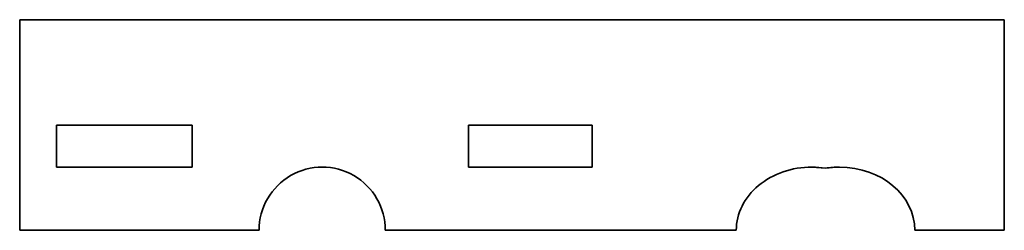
# Model space of a CAD drawing. Extents: x 85 to 202, y 119 to 144.
import ezdxf

# ---------------------------------------------------------------- set-up
doc = ezdxf.new("R2010")
doc.units = 0

msp = doc.modelspace()

# ---------------------------------------------------------------- linework, layer by layer
at = {"color": 7, "lineweight": 35}
for p, q in [((85.466431, 118.560028), (85.466431, 143.560028)), ((202.448242, 143.560028), (85.466431, 143.560028)), ((202.448242, 118.560028), (202.448242, 143.560028)), ((113.907959, 118.560028), (85.466431, 118.560028)), ((170.602051, 118.560028), (128.907959, 118.560028))]:
    msp.add_line(p, q, dxfattribs=at)
at = {"color": 7, "lineweight": 35, "ltscale": 0.125}
for p, q in [((89.851929, 126.059753), (89.851929, 131.059753)), ((105.953857, 131.059753), (105.953857, 126.059753)), ((105.953857, 126.059753), (105.953857, 131.059753)), ((138.78772, 126.059753), (138.78772, 131.059753)), ((153.482666, 126.059784), (153.482666, 131.059784)), ((153.482666, 131.059753), (153.482666, 126.059753))]:
    msp.add_line(p, q, dxfattribs=at)
at = {"color": 7, "lineweight": 35, "ltscale": 0.402548}
for p, q in [((89.851929, 131.059753), (105.953857, 131.059753)), ((105.953857, 126.059753), (89.851929, 126.059753)), ((89.851929, 126.059753), (105.953857, 126.059753))]:
    msp.add_line(p, q, dxfattribs=at)
at = {"color": 7, "lineweight": 35, "ltscale": 0.367374}
for p, q in [((153.482666, 131.059784), (138.78772, 131.059753)), ((153.482666, 126.059784), (138.78772, 126.059753)), ((153.482666, 126.059753), (138.78772, 126.059753))]:
    msp.add_line(p, q, dxfattribs=at)
at = {"color": 7, "lineweight": 35, "ltscale": 0.040352}
msp.add_line((179.602173, 126.059906), (181.211304, 125.933563), dxfattribs=at)
at = {"color": 7, "lineweight": 35, "ltscale": 0.265695}
msp.add_line((202.448242, 118.560028), (191.820435, 118.560028), dxfattribs=at)
at = {"color": 7, "lineweight": 35}
for centre, radius, start, end in [((121.407959, 118.560028), 7.5, 0, 180.000005), ((179.573364, 115.382446), 10.677493, 81.176464, 89.845756), ((182.849121, 115.381058), 10.67889, 89.990071, 98.822865), ((182.849243, 115.379822), 10.680121, 89.826092, 98.822483)]:
    msp.add_arc(centre, radius, start, end, dxfattribs=at)
for centre, major_axis, start_param, end_param in [((179.571533, 118.559937), (8.969482, -0.000092), 1.5673876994, 3.1415936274), ((182.850952, 118.559937), (8.969482, 0.000076), 0.0000012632, 1.5673619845)]:
    msp.add_ellipse(centre, major_axis=major_axis, ratio=0.836177, start_param=start_param, end_param=end_param, dxfattribs=at)

doc.saveas('drawing.dxf')
